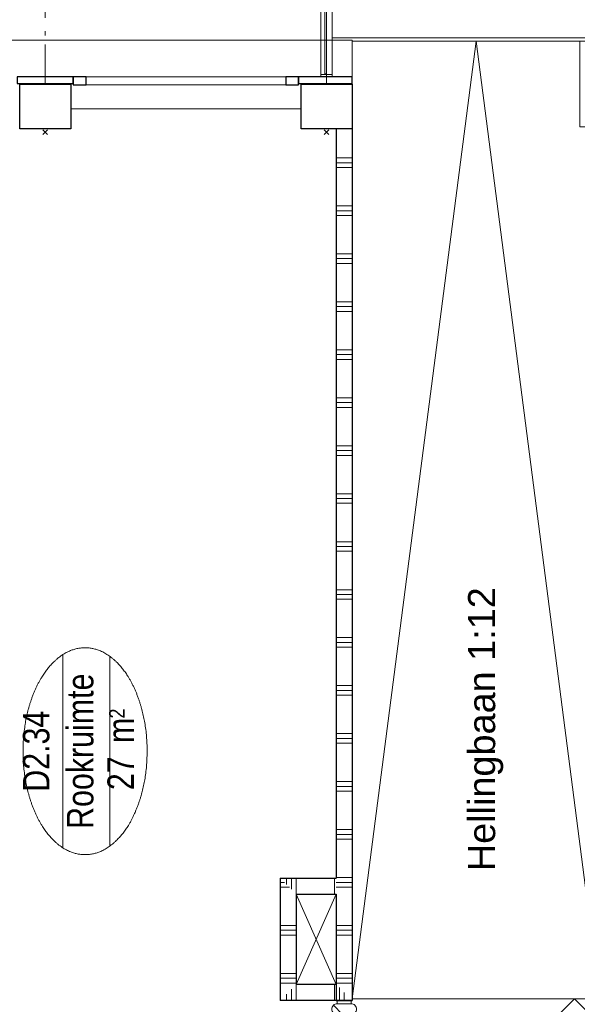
# Model space of a CAD drawing. Header units: millimetres. Extents: x -46954 to 169732, y -26853 to 94136.
# Tile 39 of 174: x -10588 to -7099, y 54788 to 60945. Entities that reach past the tile are written whole.
import ezdxf
from ezdxf.enums import TextEntityAlignment as Align

# ---------------------------------------------------------------- set-up
doc = ezdxf.new("R2010")
doc.units = ezdxf.units.MM
doc.header["$LTSCALE"] = 400
doc.header["$PDMODE"] = 3
doc.header["$PDSIZE"] = 15
doc.linetypes.add('STYLE_06', pattern=[1.041641, 0.625, -0.208282, 0.069427, -0.138931])
for name, color, linetype, lineweight in [('Buitenkozijnen', 140, 'Continuous', 15), ('kozijnen', 140, 'Continuous', 15), ('mat-baksteen', 5, 'Continuous', 25), ('mat-beton (ihwg)', 5, 'Continuous', 25), ('mat-glas-hor', 140, 'Continuous', 15), ('mat-naaldhout', 140, 'Continuous', 15), ('mat-scheidingswand-horizontaal', 5, 'Continuous', 25), ('mat-staal_zink', 140, 'Continuous', 15), ('None', 7, 'Continuous', 9), ('Ruimtenummers', 5, 'Continuous', 25), ('Tekst', 140, 'Continuous', 15)]:
    doc.layers.add(name, color=color, linetype=linetype, lineweight=lineweight)
doc.layers.add('inlay', color=6, linetype='Continuous')
doc.styles.add('Arial', font='arial.ttf', dxfattribs={"height": 176.388889})
doc.styles.add('Arial Narrow', font='ARIALN.TTF', dxfattribs={"height": 222.25})

# ---------------------------------------------------------------- blocks, each defined once
blk = doc.blocks.new('*X808')
at = {"layer": 'None', "lineweight": 9}
for p, q in [((23400, 4450), (23400, 4550)), ((23430, 4450), (23430, 4550)), ((23460, 4450), (23460, 4550)), ((23700, 4450), (23700, 4550)), ((23730, 4450), (23730, 4550)), ((23760, 4450), (23760, 4550)), ((24000, 4450), (24000, 4550)), ((24030, 4450), (24030, 4550)), ((24060, 4450), (24060, 4550)), ((24300, 4450), (24300, 4550)), ((24330, 4450), (24330, 4550)), ((24360, 4450), (24360, 4550)), ((24600, 4450), (24600, 4550)), ((24630, 4450), (24630, 4550)), ((24660, 4450), (24660, 4550)), ((24900, 4450), (24900, 4550)), ((24930, 4450), (24930, 4550)), ((24960, 4450), (24960, 4550)), ((25200, 4450), (25200, 4550)), ((25230, 4450), (25230, 4550)), ((25260, 4450), (25260, 4550)), ((25500, 4450), (25500, 4550)), ((25530, 4450), (25530, 4550)), ((25560, 4450), (25560, 4550)), ((25800, 4450), (25800, 4550)), ((25830, 4450), (25830, 4550)), ((25860, 4450), (25860, 4550)), ((26100, 4450), (26100, 4550)), ((26130, 4450), (26130, 4550)), ((26160, 4450), (26160, 4550)), ((26400, 4450), (26400, 4550)), ((26430, 4450), (26430, 4550)), ((26460, 4450), (26460, 4550)), ((26700, 4450), (26700, 4550)), ((26730, 4450), (26730, 4550)), ((26760, 4450), (26760, 4550)), ((27000, 4450), (27000, 4550)), ((27030, 4450), (27030, 4550)), ((27060, 4450), (27060, 4550)), ((27300, 4450), (27300, 4550)), ((27330, 4450), (27330, 4550)), ((27360, 4450), (27360, 4550)), ((27600, 4450), (27600, 4550)), ((27630, 4450), (27630, 4550)), ((27660, 4450), (27660, 4550)), ((27900, 4450), (27900, 4550)), ((27930, 4450), (27930, 4550)), ((27960, 4450), (27960, 4550)), ((28200, 4450), (28200, 4550)), ((28230, 4450), (28230, 4550)), ((28260, 4450), (28260, 4550)), ((28500, 4450), (28500, 4550)), ((28530, 4450), (28530, 4550)), ((28560, 4450), (28560, 4550))]:
    blk.add_line(p, q, dxfattribs=at)
blk = doc.blocks.new('Kolom 280x320')
at = {"layer": 'mat-beton (ihwg)', "lineweight": 25}
blk.add_lwpolyline([(-300, 160), (-20, 160), (-20, -160), (-300, -160)], close=True, dxfattribs=at)
at = {"layer": 'None', "color": 92, "linetype": 'Continuous', "lineweight": 5}
blk.add_point((0, 0), dxfattribs=at)
blk = doc.blocks.new('Ruimtenummer UV 50')
at = {"layer": 'Ruimtenummers', "color": 8, "lineweight": 5}
for p, q in [((602.2, 156.5), (-602.3, 156.5)), ((594.7, -137.5), (-594.8, -137.5))]:
    blk.add_line(p, q, dxfattribs=at)
blk.add_open_spline([(-323.4, 353.8), (-173.3, 405.8), (173.3, 405.8), (323.4, 353.8), (473.5, 301.8), (560.1, 211.8), (646.8, 121.7), (646.8, 17.7), (646.8, -86.3), (560.1, -176.3), (473.5, -266.4), (323.4, -318.4), (173.3, -370.4), (-173.3, -370.4), (-323.4, -318.4), (-473.5, -266.4), (-560.2, -176.3), (-646.8, -86.3), (-646.8, 17.7), (-646.8, 121.7), (-560.2, 211.8), (-473.5, 301.8), (-323.4, 353.8)], degree=2, knots=[0, 0, 0, 0.09962, 0.19924, 0.19924, 0.283607, 0.283607, 0.349619, 0.349619, 0.415638, 0.415638, 0.5, 0.5, 0.59962, 0.69924, 0.69924, 0.783607, 0.783607, 0.849619, 0.849619, 0.915638, 0.915638, 1, 1, 1], dxfattribs=at)
at = {"layer": 'Ruimtenummers', "attachment_point": 2, "style": 'Arial Narrow'}
for s, insert, char_height in [(' m', (103.6, -122.2), 165.95), (' 2', (220.1, -132.8), 96.8)]:
    blk.add_mtext(s, dxfattribs=dict(at, insert=insert, char_height=char_height))
at = {"layer": 'Ruimtenummers', "style": 'Arial Narrow'}
for tag, p in [('Nummer', (0, 406.9)), ('Naam', (0, 131.7)), ('Oppervlak', (-137.9, -122.2))]:
    blk.add_attdef(tag, text='', height=165.9, dxfattribs=at).set_placement(p, align=Align.TOP_CENTER)
blk = doc.blocks.new('Gevelpui best 1410 (2D)')
at = {"layer": 'Buitenkozijnen', "lineweight": 15}
for p, q in [((-260, 0), (-260, -1410)), ((-260, 0), (-210, 0)), ((-210, 0), (-210, -1410)), ((-260, -1410), (-210, -1410))]:
    blk.add_line(p, q, dxfattribs=at)
at = {"layer": 'Buitenkozijnen', "color": 92, "lineweight": 25}
for points in [[(-260, 0), (-210, 0), (-210, -80), (-260, -80)], [(-260, -1330), (-210, -1330), (-210, -1410), (-260, -1410)]]:
    blk.add_lwpolyline(points, close=True, dxfattribs=at)
at = {"layer": 'None', "color": 43, "linetype": 'Continuous', "lineweight": 9}
blk.add_line((-410, 15), (-410, -1425), dxfattribs=at)
blk = doc.blocks.new('*U1115')
at = {"layer": 'mat-glas-hor', "color": 140, "lineweight": 15}
blk.add_lwpolyline([(22373.3, 4506), (23078.4, 4506), (23078.4, 4494), (22373.3, 4494)], close=True, dxfattribs=at)
at = {"layer": 'mat-naaldhout', "color": 140, "linetype": 'Continuous', "lineweight": 15}
for points in [[(22368.1, 4491.5), (22393.1, 4491.5), (22393.1, 4466.5), (22259.1, 4466.5), (22259.1, 4533.5), (22368.1, 4533.5)], [(23090.1, 4491.5), (23065.1, 4491.5), (23065.1, 4466.5), (23199.1, 4466.5), (23199.1, 4533.5), (23090.1, 4533.5)]]:
    blk.add_lwpolyline(points, close=True, dxfattribs=at)
at = {"layer": 'None', "color": 43, "linetype": 'Continuous', "lineweight": 9}
blk.add_line((22259.1, 5460.1), (22259.1, 4520), dxfattribs=at)
at = {"layer": 'None', "color": 8, "lineweight": 5}
blk.add_lwpolyline([(23199.1, 4466.5), (23199.1, 4533.5), (22368.1, 4533.5), (22368.1, 4466.5)], close=True, dxfattribs=at)
at = {"layer": 'None', "color": 43, "linetype": 'Continuous', "lineweight": 9}
blk.add_arc((22259.1, 4520), 940.1, 0, 90, dxfattribs=at)
blk = doc.blocks.new('*X127')
at = {"layer": 'None', "lineweight": 5}
blk.add_line((-23.7, -23.7), (33.5, 33.5), dxfattribs=at)
blk = doc.blocks.new('houten stijl 67 x 114')
at = {"layer": 'mat-naaldhout', "color": 140, "linetype": 'Continuous', "lineweight": 15, "flags": 128}
blk.add_lwpolyline([(33.5, 0), (33.5, 0, -0.414214), (0, -33.5), (0, -33.5, -0.414214), (-33.5, 0), (-33.5, 88), (-33.5, 88, -0.414214), (0, 121.5), (0, 121.5, -0.414214), (33.5, 88)], format="xyb", close=True, dxfattribs=at)
at = {"layer": 'mat-naaldhout', "color": 140}
blk.add_blockref('*X127', (0, 0), dxfattribs=at)
blk = doc.blocks.new('*U1116')
at = {"layer": 'mat-glas-hor', "color": 8, "lineweight": 5}
blk.add_lwpolyline([(22187.1, 4474), (22187.1, 4544), (21178.1, 4544), (21178.1, 4474)], close=True, dxfattribs=at)
at = {"layer": 'mat-glas-hor', "color": 140, "lineweight": 15}
blk.add_lwpolyline([(22180.6, 4504), (22180.6, 4514), (21184.6, 4514), (21184.6, 4504)], close=True, dxfattribs=at)
at = {"layer": 'mat-naaldhout', "color": 140, "linetype": 'Continuous', "lineweight": 15, "flags": 128}
for points in [[(21178.1, 4519.3), (21178.1, 4544.3), (21179.1, 4544.3, -0.414214), (21181.1, 4542.3), (21181.1, 4525.8, 0.414214), (21184.6, 4522.3), (21201.1, 4522.3, -0.414214), (21203.1, 4520.3), (21203.1, 4519.3)], [(21178.1, 4498.7), (21178.1, 4473.7), (21179.1, 4473.7, 0.414214), (21181.1, 4475.7), (21181.1, 4492.2, -0.414214), (21184.6, 4495.7), (21201.1, 4495.7, 0.414214), (21203.1, 4497.7), (21203.1, 4498.7)], [(22187.1, 4519.3), (22187.1, 4544.3), (22186.1, 4544.3, 0.414214), (22184.1, 4542.3), (22184.1, 4525.8, -0.414214), (22180.6, 4522.3), (22164.1, 4522.3, 0.414214), (22162.1, 4520.3), (22162.1, 4519.3)], [(22187.1, 4498.7), (22187.1, 4473.7), (22186.1, 4473.7, -0.414214), (22184.1, 4475.7), (22184.1, 4492.2, 0.414214), (22180.6, 4495.7), (22164.1, 4495.7, -0.414214), (22162.1, 4497.7), (22162.1, 4498.7)]]:
    blk.add_lwpolyline(points, format="xyb", close=True, dxfattribs=at)
at = {"layer": 'None', "color": 7, "xscale": -1}
for p in [(21144.6, 4456), (22220.6, 4456)]:
    blk.add_blockref('houten stijl 67 x 114', p, dxfattribs=at)
blk = doc.blocks.new('*U1117')
at = {"layer": 'None', "color": 140, "linetype": 'Continuous', "lineweight": 15}
for points in [[(21091.1, 4544), (21111.1, 4544), (21111.1, 4456), (21091.1, 4456)], [(23271.1, 4544), (23291.1, 4544), (23291.1, 4456), (23271.1, 4456)]]:
    blk.add_lwpolyline(points, close=True, dxfattribs=at)
at = {"layer": 'None', "color": 7}
for name in ['*U1115', '*U1116']:
    blk.add_blockref(name, (0, 0), dxfattribs=at)
at = {"layer": 'None', "color": 7, "rotation": 180}
blk.add_blockref('houten stijl 67 x 114', (23237.6, 4544), dxfattribs=at)
blk = doc.blocks.new('*X1267')
at = {"layer": 'None', "lineweight": 9}
for p, q in [((23400, 4800), (23400, 4900)), ((23430, 4800), (23430, 4900)), ((23460, 4800), (23460, 4900)), ((23700, 4800), (23700, 4900)), ((23730, 4800), (23730, 4900)), ((23760, 4800), (23760, 4900)), ((24000, 4843), (24000, 4900)), ((24030, 4873), (24030, 4900))]:
    blk.add_line(p, q, dxfattribs=at)
blk = doc.blocks.new('*X1268')
at = {"layer": 'None', "lineweight": 9}
for p, q in [((23987, 4830), (24057, 4830)), ((24017, 4860), (24057, 4860)), ((23957, 4800), (24057, 4800)), ((23957, 4560), (24057, 4560))]:
    blk.add_line(p, q, dxfattribs=at)
blk = doc.blocks.new('*X1269')
at = {"layer": 'None', "lineweight": 9}
for p, q in [((23291.4, 4860), (23331.4, 4860)), ((23291.4, 4830), (23361.4, 4830)), ((23291.4, 4800), (23391.4, 4800)), ((23291.4, 4560), (23391.4, 4560)), ((23291.4, 4530), (23371.4, 4530)), ((23291.4, 4500), (23341.4, 4500))]:
    blk.add_line(p, q, dxfattribs=at)
blk = doc.blocks.new('*U1270')
at = {"layer": 'None', "lineweight": 9}
for p, q in [((23391.4, 4800), (23957, 4550)), ((23957, 4800), (23391.4, 4550))]:
    blk.add_line(p, q, dxfattribs=at)
blk = doc.blocks.new('*U1435')
at = {"layer": 'mat-glas-hor', "color": 140, "lineweight": 15}
blk.add_lwpolyline([(29086.1, 4620), (29555.8, 4620), (29555.8, 4610), (29086.1, 4610)], close=True, dxfattribs=at)
at = {"layer": 'mat-staal_zink', "color": 8, "lineweight": 5}
blk.add_lwpolyline([(29081.1, 4575), (29066.1, 4575), (29066.1, 4645), (29081.1, 4645)], close=True, dxfattribs=at)
at = {"layer": 'None', "color": 8, "linetype": 'Continuous', "lineweight": 5}
for p, q in [((34041.1, 4645), (29081.1, 4645)), ((29081.1, 4575), (34111.1, 4575))]:
    blk.add_line(p, q, dxfattribs=at)

msp = doc.modelspace()

# ---------------------------------------------------------------- linework, layer by layer
at = {"layer": 'inlay'}
for p, q in [((-8601.73324, 53336.80662), (-7116.96711, 54821.57274)), ((-4337.73324, 52042.73728), (-7116.5687, 54821.57274))]:
    msp.add_line(p, q, dxfattribs=at)
at = {"layer": 'kozijnen', "color": 43, "lineweight": 9, "flags": 128}
msp.add_lwpolyline([(-8507.73324, 60586.57274), (-8507.73324, 60816.53211), (-12737.73324, 60816.53211), (-12737.73324, 60546.53211)], dxfattribs=at)
at = {"layer": 'kozijnen', "color": 92, "lineweight": 25}
for points in [[(-10252.73324, 60546.53211), (-10252.73324, 60586.57274), (-10602.73324, 60586.57274), (-10602.73324, 60546.53211)], [(-8507.73324, 60546.53211), (-8507.73324, 60586.57274), (-8842.73324, 60586.57274), (-8842.73324, 60546.53211)]]:
    msp.add_lwpolyline(points, close=True, dxfattribs=at)
at = {"layer": 'mat-scheidingswand-horizontaal', "lineweight": 25}
for p, q in [((-8607.73324, 60261.57274), (-8607.73324, 55577.55053)), ((-8507.73324, 60261.57274), (-8507.73324, 54811.88586)), ((-8957.73324, 55577.55053), (-8957.73324, 54811.88586)), ((-8957.73324, 55577.55053), (-8607.73324, 55577.55053)), ((-8857.73324, 55477.55053), (-8857.73324, 54911.88586)), ((-8857.73324, 55477.55053), (-8607.73324, 55477.55053)), ((-8607.73324, 55477.55053), (-8607.73324, 54811.88586)), ((-8607.73324, 54911.88586), (-8857.73324, 54911.88586)), ((-8507.73324, 54811.88586), (-8957.73324, 54811.88586)), ((-8607.73324, 54811.88586), (-8507.73324, 54811.88586))]:
    msp.add_line(p, q, dxfattribs=at)
at = {"layer": 'None', "color": 7, "linetype": 'STYLE_06', "lineweight": 9}
for p, q in [((-10427.73324, 62040.09284), (-10427.73324, 60540.09284)), ((-8667.73324, 62040.09284), (-8667.73324, 60540.09284))]:
    msp.add_line(p, q, dxfattribs=at)
at = {"layer": 'None', "color": 8, "linetype": 'Continuous', "lineweight": 5}
msp.add_lwpolyline([(-8632.73346, 60831.57274), (-8632.73346, 60816.53211), (-8507.73324, 60816.53211), (-8507.73324, 60811.57274), (-6935.73287, 60811.57274), (-6935.73287, 60831.57274)], close=True, dxfattribs=at)
at = {"layer": 'None', "color": 43, "linetype": 'Continuous', "lineweight": 9}
msp.add_lwpolyline([(-8507.73324, 54821.57274), (-6957.73324, 54821.57274), (-6957.73324, 60275.26673), (-7082.73324, 60275.26673), (-7082.73324, 60811.57274), (-8507.73324, 60811.57274)], close=True, dxfattribs=at)
msp.add_lwpolyline([(-8507.73324, 54821.57274), (-7732.73324, 60811.57274), (-6957.73324, 54821.57274)], dxfattribs=at)

# ---------------------------------------------------------------- block references
at = {"layer": 'kozijnen', "color": 7, "xscale": -1, "rotation": 270}
msp.add_blockref('Gevelpui best 1410 (2D)', (-8842.73324, 60796.53211), dxfattribs=at)
msp.add_blockref('Gevelpui best 1410 (2D)', (-8842.73324, 60796.53211), dxfattribs=at)
at = {"layer": 'mat-baksteen', "color": 7, "rotation": 270}
for p in [(-10427.73324, 60241.57274), (-8667.73324, 60241.57274)]:
    msp.add_blockref('Kolom 280x320', p, dxfattribs=at)
at = {"layer": 'mat-scheidingswand-horizontaal', "rotation": 90}
for name in ['*X808', '*X1267', '*X1268', '*X1269']:
    msp.add_blockref(name, (-4057.73324, 31520.51338), dxfattribs=at)
at = {"layer": 'None', "color": 7, "rotation": 90}
for name in ['*U1435', '*U1270', '*U1117']:
    msp.add_blockref(name, (-4057.73324, 31520.51338), dxfattribs=at)
at = {"layer": 'Ruimtenummers', "rotation": 90}
msp.add_blockref('Ruimtenummer UV 50', (-10160.92159, 56370.51338), dxfattribs=at).add_auto_attribs({'Nummer': 'D2.34', 'Naam': 'Rookruimte', 'Oppervlak': '27'})

# ---------------------------------------------------------------- texts
at = {"layer": 'Tekst', "color": 7, "insert": (-7782.38994, 55620.42274), "char_height": 169.3333333, "attachment_point": 1, "rotation": 90, "style": 'Arial'}
msp.add_mtext('Hellingbaan 1:12', dxfattribs=at)

doc.saveas('drawing.dxf')
